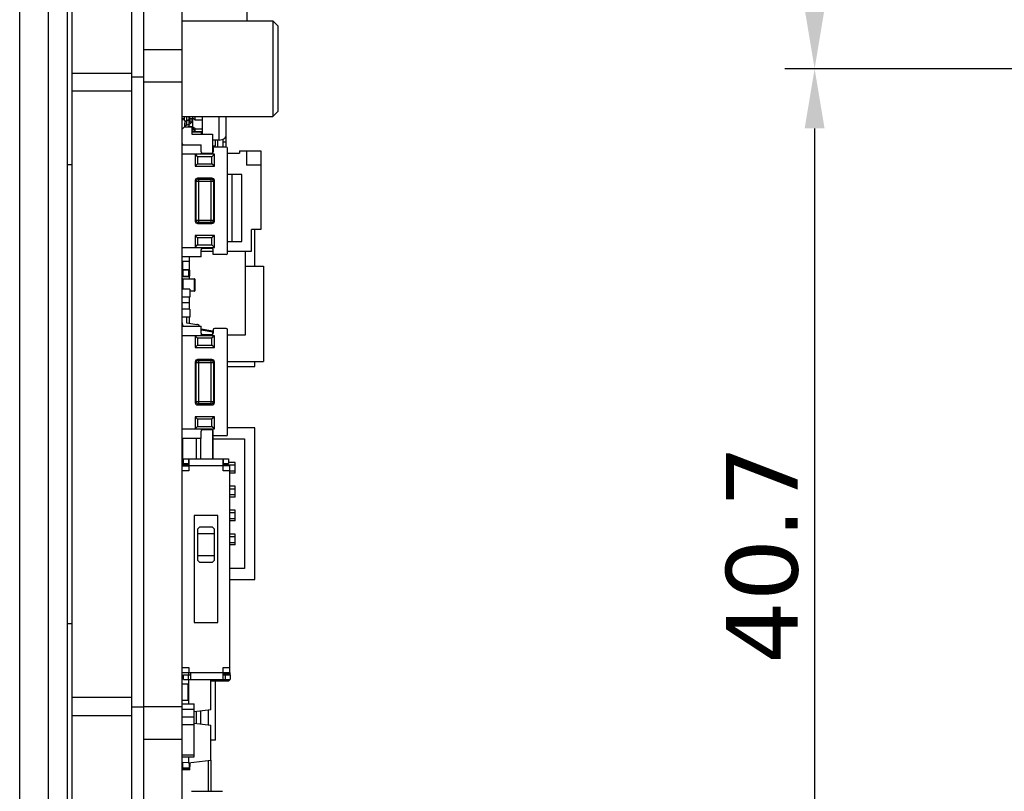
# Model space of a CAD drawing. Header units: millimetres. Extents: x 525 to 788, y 277 to 384.
# Tile 3 of 130: x 651 to 692, y 308 to 340. Entities that reach past the tile are written whole.
import ezdxf

# ---------------------------------------------------------------- set-up
doc = ezdxf.new("R2010")
doc.units = ezdxf.units.MM
doc.header["$LTSCALE"] = 5
doc.header["$PDMODE"] = 3
doc.header["$PDSIZE"] = 0.3125
doc.layers.get('0').update_dxf_attribs({"linetype": 'CONTINUOUS'})
doc.layers.get('Defpoints').update_dxf_attribs({"linetype": 'CONTINUOUS'})
doc.layers.add('dim', color=6, linetype='CONTINUOUS', lineweight=9)
doc.styles.add('Verdana', font='verdana.ttf', dxfattribs={"height": 3})
doc.dimstyles.new('aaaaaaaa 3.0', dxfattribs={"dimtxt": 3, "dimasz": 2.5, "dimexe": 1.25, "dimexo": 0.625, "dimtad": 1, "dimzin": 9, "dimdsep": 46, "dimtxsty": 'Verdana', "dimcen": 0, "dimazin": 0, "dimtfac": 1, "dimtofl": 0, "dimtmove": 0, "dimatfit": 3, "dimfxl": 1, "dimlwd": 25, "dimlwe": 25, "dimarcsym": 0})

# ---------------------------------------------------------------- blocks, each defined once
blk = doc.blocks.new('*D52')
at = {"layer": 'Defpoints', "color": 0}
for p in [(700.628, 338.061), (684.414, 297.363), (712.397, 297.363)]:
    blk.add_point(p, dxfattribs=at)
at = {"layer": 'dim', "color": 0, "lineweight": 25}
for p, q in [((700.003, 338.061), (683.164, 338.061)), ((684.414, 335.561), (684.414, 299.863)), ((711.772, 297.363), (683.164, 297.363))]:
    blk.add_line(p, q, dxfattribs=at)
at = {"layer": 'dim', "color": 0}
for points in [[(684.831, 335.561), (683.997, 335.561), (684.414, 338.061)], [(683.997, 299.863), (684.831, 299.863), (684.414, 297.363)]]:
    blk.add_solid(points, dxfattribs=at)
at = {"layer": 'dim', "color": 0, "insert": (682.228, 317.712), "char_height": 3, "attachment_point": 5, "rotation": 90, "style": 'Verdana'}
blk.add_mtext('40.7', dxfattribs=at)
blk = doc.blocks.new('*D56')
at = {"layer": 'Defpoints', "color": 0}
for p in [(722.184, 358.422), (684.414, 338.061), (700.897, 338.061)]:
    blk.add_point(p, dxfattribs=at)
at = {"layer": 'dim', "color": 0, "lineweight": 25}
for p, q in [((721.559, 358.422), (683.164, 358.422)), ((684.414, 355.922), (684.414, 340.561)), ((700.272, 338.061), (683.164, 338.061))]:
    blk.add_line(p, q, dxfattribs=at)
at = {"layer": 'dim', "color": 0}
for points in [[(684.831, 355.922), (683.997, 355.922), (684.414, 358.422)], [(683.997, 340.561), (684.831, 340.561), (684.414, 338.061)]]:
    blk.add_solid(points, dxfattribs=at)
at = {"layer": 'dim', "color": 0, "insert": (682.227, 348.241), "char_height": 3, "attachment_point": 5, "rotation": 90, "style": 'Verdana'}
blk.add_mtext('20.36', dxfattribs=at)

msp = doc.modelspace()

# ---------------------------------------------------------------- linework, layer by layer
at = {"linetype": 'Continuous'}
for p, q in [((652.335, 288.523), (652.335, 360.323)), ((653.135, 288.523), (653.135, 360.323)), ((653.335, 294.264), (653.335, 358.423)), ((655.835, 292.803), (655.835, 358.423)), ((656.335, 294.251), (656.335, 358.422)), ((657.935, 294.251), (657.935, 358.422)), ((651.135, 291.523), (651.135, 357.323)), ((660.66, 340.061), (660.66, 342.925)), ((657.935, 340.061), (661.735, 340.061)), ((661.735, 340.061), (661.735, 336.061)), ((661.935, 339.861), (661.735, 340.061)), ((661.935, 339.861), (661.935, 336.261)), ((656.335, 338.865), (657.935, 338.865)), ((653.335, 337.88), (655.835, 337.88)), ((655.835, 337.722), (656.335, 337.722)), ((656.335, 337.508), (657.935, 337.508)), ((655.835, 337.121), (653.335, 337.121)), ((657.935, 336.061), (661.735, 336.061)), ((658.035, 335.956), (657.935, 335.957)), ((658.035, 335.875), (658.035, 336.061)), ((658.035, 335.956), (658.037, 336.061)), ((658.135, 335.875), (658.135, 336.052)), ((658.135, 336.052), (658.485, 336.052)), ((658.235, 335.622), (658.235, 336.052)), ((658.265, 335.981), (658.235, 336.004)), ((658.265, 335.827), (658.265, 335.981)), ((658.265, 335.981), (658.355, 335.981)), ((658.385, 336.004), (658.355, 335.981)), ((658.355, 335.827), (658.355, 335.981)), ((658.385, 335.503), (658.385, 336.052)), ((658.385, 336), (658.485, 335.924)), ((658.485, 335.924), (658.485, 336.052)), ((658.785, 335.322), (658.785, 336.061)), ((659.485, 335.07), (659.485, 336.061)), ((659.785, 334.775), (659.785, 336.061)), ((661.935, 336.261), (661.735, 336.061)), ((657.935, 335.522), (658.035, 335.622)), ((658.035, 335.875), (658.135, 335.875)), ((658.035, 335.622), (658.335, 335.622)), ((658.042, 335.785), (658.039, 335.622)), ((658.042, 335.622), (658.042, 335.785)), ((658.117, 335.875), (658.117, 335.69)), ((658.117, 335.69), (658.235, 335.742)), ((658.135, 335.875), (658.235, 335.952)), ((658.235, 335.935), (658.181, 335.911)), ((658.232, 335.661), (658.181, 335.622)), ((658.235, 335.85), (658.265, 335.827)), ((658.265, 335.634), (658.235, 335.657)), ((658.355, 335.827), (658.265, 335.827)), ((658.265, 335.622), (658.265, 335.634)), ((658.265, 335.634), (658.355, 335.634)), ((658.335, 335.622), (658.335, 335.322)), ((658.355, 335.827), (658.385, 335.85)), ((658.385, 335.657), (658.355, 335.634)), ((658.355, 335.48), (658.355, 335.634)), ((658.485, 335.538), (658.385, 335.615)), ((658.385, 335.55), (658.469, 335.431)), ((658.485, 335.924), (658.785, 335.924)), ((658.335, 335.48), (658.355, 335.48)), ((658.335, 335.431), (658.74, 335.431)), ((658.77, 335.401), (658.335, 335.401)), ((658.335, 335.322), (659.21, 335.322)), ((658.355, 335.48), (658.385, 335.503)), ((658.485, 335.431), (658.485, 335.538)), ((658.485, 335.538), (658.785, 335.538)), ((658.74, 335.322), (658.74, 335.431)), ((658.77, 335.401), (658.77, 335.322)), ((659.21, 335.322), (659.21, 334.533)), ((659.785, 335.183), (659.743, 335.183)), ((657.981, 334.875), (657.935, 334.922)), ((657.935, 334.875), (658.735, 334.875)), ((657.95, 334.875), (657.95, 334.906)), ((658.735, 334.575), (658.735, 334.875)), ((659.485, 335.07), (659.21, 335.07)), ((659.21, 334.831), (659.335, 334.831)), ((659.235, 334.725), (659.235, 334.575)), ((659.785, 334.775), (659.285, 334.775)), ((659.335, 334.831), (659.335, 335.07)), ((659.435, 334.775), (659.435, 335.07)), ((659.635, 335.101), (659.635, 334.775)), ((659.66, 334.992), (659.635, 335.011)), ((659.66, 334.775), (659.66, 334.992)), ((659.66, 334.992), (659.76, 334.992)), ((659.785, 335.011), (659.76, 334.992)), ((659.76, 334.992), (659.76, 334.775)), ((659.835, 330.325), (659.835, 334.725)), ((659.285, 334.475), (657.935, 334.475)), ((658.485, 334.475), (658.485, 333.975)), ((658.485, 334.475), (658.585, 334.375)), ((658.585, 334.375), (658.585, 334.075)), ((659.185, 334.375), (658.585, 334.375)), ((658.735, 334.475), (658.735, 334.525)), ((658.735, 334.525), (659.185, 334.525)), ((659.285, 334.475), (659.185, 334.375)), ((659.185, 334.075), (659.185, 334.375)), ((659.285, 333.975), (659.285, 334.475)), ((659.835, 334.522), (660.335, 334.522)), ((660.335, 334.622), (660.335, 334.522)), ((660.335, 334.622), (661.235, 334.622)), ((660.635, 334.622), (660.635, 334.022)), ((661.235, 334.622), (661.235, 331.322)), ((653.335, 334.034), (653.135, 334.034)), ((658.485, 333.975), (658.585, 334.075)), ((658.485, 333.975), (659.285, 333.975)), ((658.585, 334.075), (659.185, 334.075)), ((659.285, 333.975), (659.185, 334.075)), ((661.235, 334.022), (660.635, 334.022)), ((660.435, 333.622), (659.835, 333.622)), ((660.035, 330.822), (660.035, 333.622)), ((660.435, 330.822), (660.435, 333.622)), ((658.485, 333.375), (658.485, 331.675)), ((658.485, 333.375), (658.523, 333.337)), ((658.523, 331.714), (658.523, 333.337)), ((659.246, 333.337), (658.523, 333.337)), ((659.185, 333.475), (658.585, 333.475)), ((658.623, 333.437), (658.585, 333.475)), ((658.623, 333.437), (658.623, 331.614)), ((658.623, 333.437), (659.146, 333.437)), ((659.185, 333.475), (659.146, 333.437)), ((659.146, 331.614), (659.146, 333.437)), ((659.246, 333.337), (659.285, 333.375)), ((659.246, 333.337), (659.246, 331.714)), ((659.285, 331.675), (659.285, 333.375)), ((658.523, 331.714), (658.485, 331.675)), ((658.523, 331.714), (659.246, 331.714)), ((658.585, 331.575), (658.623, 331.614)), ((658.585, 331.575), (659.185, 331.575)), ((659.146, 331.614), (658.623, 331.614)), ((659.146, 331.614), (659.185, 331.575)), ((659.285, 331.675), (659.246, 331.714)), ((658.485, 331.075), (658.485, 330.575)), ((659.285, 331.075), (658.485, 331.075)), ((658.485, 331.075), (658.585, 330.975)), ((659.285, 331.075), (659.185, 330.975)), ((659.285, 330.575), (659.285, 331.075)), ((660.835, 330.422), (660.835, 331.322)), ((661.235, 331.322), (660.835, 331.322)), ((660.985, 329.79), (660.985, 331.322)), ((658.485, 330.575), (658.585, 330.675)), ((658.585, 330.975), (658.585, 330.675)), ((659.185, 330.975), (658.585, 330.975)), ((658.585, 330.675), (659.185, 330.675)), ((659.185, 330.675), (659.185, 330.975)), ((659.285, 330.575), (659.185, 330.675)), ((659.835, 330.822), (660.435, 330.822)), ((657.935, 330.575), (659.285, 330.575)), ((658.735, 330.575), (658.735, 330.525)), ((659.185, 330.525), (658.735, 330.525)), ((658.735, 330.175), (658.735, 330.475)), ((658.735, 330.422), (659.235, 330.422)), ((659.235, 330.275), (659.235, 330.475)), ((659.785, 330.275), (659.235, 330.275)), ((659.835, 330.422), (660.835, 330.422)), ((660.585, 326.918), (660.585, 330.422)), ((658.735, 330.175), (657.935, 330.175)), ((658.235, 329.984), (657.935, 329.984)), ((657.951, 329.984), (657.951, 329.644)), ((658.235, 330.175), (658.235, 329.633)), ((660.585, 329.79), (661.335, 329.79)), ((661.335, 329.79), (661.335, 325.79)), ((658.239, 329.617), (657.935, 329.617)), ((657.935, 329.373), (658.239, 329.373)), ((657.965, 329.648), (657.965, 329.343)), ((657.965, 329.648), (658.209, 329.648)), ((658.209, 329.343), (658.209, 329.648)), ((658.239, 329.617), (658.239, 329.373)), ((658.239, 329.546), (658.242, 329.546)), ((658.239, 329.544), (658.242, 329.544)), ((658.239, 329.535), (658.242, 329.535)), ((658.242, 329.527), (658.239, 329.527)), ((658.239, 329.439), (658.242, 329.439)), ((658.242, 329.544), (658.242, 329.546)), ((658.242, 329.439), (658.242, 329.544)), ((657.95, 329.152), (657.935, 329.152)), ((657.95, 328.821), (657.95, 329.237)), ((658.47, 329.237), (657.95, 329.237)), ((658.209, 329.343), (657.965, 329.343)), ((657.97, 329.257), (657.97, 328.821)), ((657.97, 329.257), (658.45, 329.257)), ((658.235, 329.357), (658.235, 329.257)), ((658.45, 328.737), (658.45, 329.257)), ((658.47, 329.237), (658.47, 328.757)), ((657.95, 328.822), (657.935, 328.822)), ((657.95, 328.822), (657.935, 328.822)), ((658.26, 328.821), (657.935, 328.821)), ((658.26, 328.821), (658.26, 328.491)), ((658.26, 328.757), (658.47, 328.757)), ((658.45, 328.737), (658.26, 328.737)), ((658.27, 328.729), (658.26, 328.729)), ((658.27, 328.725), (658.26, 328.725)), ((658.27, 328.575), (658.26, 328.575)), ((658.27, 328.572), (658.26, 328.572)), ((658.27, 328.572), (658.27, 328.729)), ((658.26, 328.491), (657.935, 328.491)), ((658.235, 328.258), (657.935, 328.258)), ((658.235, 328.491), (658.235, 327.981)), ((658.26, 327.981), (657.935, 327.981)), ((658.26, 327.981), (658.26, 327.651)), ((658.27, 327.89), (658.26, 327.89)), ((658.27, 327.886), (658.26, 327.886)), ((658.27, 327.736), (658.26, 327.736)), ((658.27, 327.732), (658.26, 327.732)), ((658.27, 327.732), (658.27, 327.89)), ((658.26, 327.651), (657.935, 327.651)), ((658.115, 327.651), (658.115, 327.427)), ((658.132, 327.407), (658.545, 327.349)), ((658.235, 327.395), (658.213, 327.395)), ((658.235, 327.651), (658.235, 327.392)), ((657.935, 327.275), (658.735, 327.275)), ((658.735, 326.975), (658.735, 327.275)), ((659.218, 327.061), (658.735, 327.147)), ((658.735, 327.127), (659.218, 327.042)), ((658.735, 326.875), (658.735, 326.925)), ((658.735, 326.925), (659.185, 326.925)), ((659.218, 326.939), (659.218, 327.042)), ((659.235, 327.042), (659.218, 327.042)), ((659.235, 327.125), (659.235, 326.975)), ((659.785, 327.175), (659.285, 327.175)), ((659.835, 322.725), (659.835, 327.125)), ((659.835, 326.918), (660.585, 326.918)), ((659.285, 326.875), (657.935, 326.875)), ((658.485, 326.875), (658.485, 326.375)), ((658.485, 326.875), (658.585, 326.775)), ((658.485, 326.375), (658.585, 326.475)), ((658.585, 326.775), (658.585, 326.475)), ((659.185, 326.775), (658.585, 326.775)), ((658.585, 326.475), (659.185, 326.475)), ((659.285, 326.875), (659.185, 326.775)), ((659.185, 326.475), (659.185, 326.775)), ((659.285, 326.375), (659.185, 326.475)), ((659.285, 326.375), (659.285, 326.875)), ((658.485, 326.375), (659.285, 326.375)), ((658.485, 325.775), (658.485, 324.075)), ((658.485, 325.775), (658.523, 325.737)), ((658.523, 324.114), (658.523, 325.737)), ((659.246, 325.737), (658.523, 325.737)), ((659.185, 325.875), (658.585, 325.875)), ((658.623, 325.837), (658.585, 325.875)), ((658.623, 325.837), (658.623, 324.014)), ((658.623, 325.837), (659.146, 325.837)), ((659.185, 325.875), (659.146, 325.837)), ((659.146, 324.014), (659.146, 325.837)), ((659.246, 325.737), (659.285, 325.775)), ((659.246, 325.737), (659.246, 324.114)), ((659.285, 324.075), (659.285, 325.775)), ((659.835, 325.79), (661.335, 325.79)), ((660.985, 325.586), (660.985, 325.79)), ((659.835, 325.586), (660.985, 325.586)), ((658.523, 324.114), (658.485, 324.075)), ((658.523, 324.114), (659.246, 324.114)), ((658.585, 323.975), (658.623, 324.014)), ((659.146, 324.014), (658.623, 324.014)), ((659.146, 324.014), (659.185, 323.975)), ((659.285, 324.075), (659.246, 324.114)), ((658.585, 323.975), (659.185, 323.975)), ((659.285, 323.475), (658.485, 323.475)), ((658.485, 323.475), (658.485, 322.975)), ((658.485, 323.475), (658.585, 323.375)), ((659.185, 323.375), (658.585, 323.375)), ((658.585, 323.375), (658.585, 323.075)), ((659.285, 323.475), (659.185, 323.375)), ((659.185, 323.075), (659.185, 323.375)), ((659.285, 322.975), (659.285, 323.475)), ((657.935, 322.975), (659.285, 322.975)), ((658.485, 322.975), (658.585, 323.075)), ((658.585, 323.075), (659.185, 323.075)), ((658.735, 322.975), (658.735, 322.925)), ((659.185, 322.925), (658.735, 322.925)), ((658.735, 322.575), (658.735, 322.875)), ((659.285, 322.975), (659.185, 323.075)), ((659.218, 321.72), (659.218, 322.912)), ((659.235, 321.72), (659.235, 322.875)), ((660.985, 323.016), (659.835, 323.016)), ((660.985, 316.666), (660.985, 323.016)), ((658.735, 322.575), (657.935, 322.575)), ((657.951, 322.575), (657.951, 321.497)), ((658.52, 322.575), (658.52, 321.72)), ((658.7, 322.575), (658.7, 321.72)), ((659.785, 322.675), (659.235, 322.675)), ((659.235, 322.553), (660.544, 322.553)), ((660.544, 322.553), (660.544, 317.129)), ((657.998, 321.72), (659.872, 321.72)), ((657.998, 321.52), (657.998, 321.72)), ((658.198, 321.72), (658.198, 321.52)), ((658.216, 321.72), (658.216, 321.212)), ((659.654, 321.212), (659.654, 321.72)), ((659.672, 321.52), (659.672, 321.72)), ((659.872, 321.72), (659.872, 321.52)), ((660.16, 321.566), (659.872, 321.566)), ((660.16, 321.116), (660.16, 321.566)), ((659.935, 321.42), (657.935, 321.42)), ((658.216, 321.212), (657.935, 321.212)), ((658.216, 321.45), (657.951, 321.497)), ((657.951, 321.477), (658.216, 321.43)), ((657.955, 321.425), (657.955, 321.476)), ((657.955, 321.425), (658.216, 321.425)), ((657.965, 321.425), (657.965, 321.42)), ((657.998, 321.52), (658.216, 321.52)), ((658.209, 321.42), (658.209, 321.425)), ((659.654, 321.52), (659.872, 321.52)), ((659.654, 321.466), (660.16, 321.466)), ((659.935, 321.212), (659.654, 321.212)), ((659.935, 312.771), (659.935, 321.42)), ((659.935, 321.216), (660.16, 321.216)), ((660.16, 321.116), (659.935, 321.116)), ((660.16, 320.566), (659.935, 320.566)), ((659.935, 320.466), (660.16, 320.466)), ((660.16, 320.116), (660.16, 320.566)), ((659.935, 320.216), (660.16, 320.216)), ((660.16, 320.116), (659.935, 320.116)), ((660.16, 319.566), (659.935, 319.566)), ((659.935, 319.466), (660.16, 319.466)), ((660.16, 319.116), (660.16, 319.566)), ((659.435, 319.336), (658.435, 319.336)), ((658.435, 319.336), (658.435, 314.855)), ((659.435, 314.855), (659.435, 319.336)), ((659.935, 319.216), (660.16, 319.216)), ((660.16, 319.116), (659.935, 319.116)), ((658.68, 318.87), (658.58, 318.77)), ((658.58, 318.77), (658.58, 317.47)), ((658.68, 318.87), (659.189, 318.87)), ((659.289, 318.77), (659.189, 318.87)), ((659.289, 317.47), (659.289, 318.77)), ((659.289, 318.57), (658.58, 318.57)), ((660.16, 318.566), (659.935, 318.566)), ((659.935, 318.466), (660.16, 318.466)), ((660.16, 318.116), (660.16, 318.566)), ((659.935, 318.216), (660.16, 318.216)), ((660.16, 318.116), (659.935, 318.116)), ((658.58, 317.67), (659.289, 317.67)), ((658.58, 317.47), (658.68, 317.37)), ((659.189, 317.37), (659.289, 317.47)), ((659.189, 317.37), (658.68, 317.37)), ((660.544, 317.129), (659.935, 317.129)), ((659.935, 316.666), (660.985, 316.666)), ((653.135, 314.812), (653.335, 314.812)), ((658.435, 314.855), (659.435, 314.855)), ((657.935, 312.979), (658.216, 312.979)), ((658.216, 312.979), (658.216, 312.771)), ((659.654, 312.979), (659.935, 312.979)), ((659.654, 312.471), (659.654, 312.979)), ((657.935, 312.771), (659.935, 312.771)), ((657.99, 312.671), (658.283, 312.671)), ((657.99, 312.471), (657.99, 312.671)), ((657.99, 312.471), (659.947, 312.471)), ((658.19, 312.671), (658.19, 312.471)), ((658.195, 312.771), (658.195, 312.671)), ((658.195, 312.471), (658.195, 311.457)), ((658.283, 312.771), (658.283, 312.471)), ((659.135, 311.206), (659.135, 312.471)), ((659.654, 312.723), (659.935, 312.723)), ((659.654, 312.671), (659.947, 312.671)), ((659.747, 312.471), (659.747, 312.671)), ((659.885, 312.671), (659.885, 312.771)), ((659.885, 312.471), (659.885, 312.423)), ((659.935, 312.771), (659.935, 312.671)), ((659.947, 312.671), (659.947, 312.471)), ((657.935, 312.29), (658.185, 312.29)), ((658.185, 311.59), (658.185, 312.29)), ((659.135, 312.423), (659.885, 312.423)), ((659.335, 309.933), (659.335, 312.423)), ((659.898, 312.425), (659.885, 312.423)), ((659.885, 312.423), (659.896, 312.424)), ((653.335, 311.725), (655.835, 311.725)), ((655.835, 311.331), (656.335, 311.331)), ((656.335, 311.334), (657.935, 311.334)), ((658.185, 311.59), (657.935, 311.59)), ((657.935, 311.457), (658.435, 311.457)), ((657.935, 311.224), (658.435, 311.224)), ((658.435, 309.23), (658.435, 311.457)), ((653.335, 310.966), (655.835, 310.966)), ((657.935, 310.907), (658.435, 310.907)), ((659.135, 311.206), (658.435, 311.12)), ((658.52, 311.13), (658.52, 310.635)), ((658.7, 311.152), (658.7, 310.613)), ((659.035, 310.572), (659.035, 311.194)), ((657.935, 310.59), (658.435, 310.59)), ((658.435, 310.646), (659.135, 310.56)), ((659.135, 309.091), (659.135, 310.56)), ((656.335, 309.977), (657.935, 309.977)), ((659.335, 309.933), (659.135, 309.933)), ((657.935, 309.321), (658.435, 309.321)), ((657.935, 309.23), (658.435, 309.23)), ((658.195, 309.23), (658.195, 308.976)), ((658.193, 308.975), (657.935, 308.989)), ((657.96, 308.835), (657.935, 308.835)), ((657.96, 308.76), (657.96, 308.988)), ((658.235, 308.76), (657.96, 308.76)), ((658.193, 308.975), (659.135, 309.091)), ((658.235, 308.981), (658.235, 308.76)), ((658.26, 308.835), (658.235, 308.835)), ((658.235, 308.785), (658.26, 308.785)), ((658.26, 308.692), (658.26, 308.984)), ((658.27, 308.947), (658.26, 308.947)), ((658.27, 308.943), (658.26, 308.943)), ((658.27, 308.91), (658.26, 308.91)), ((658.27, 308.887), (658.26, 308.887)), ((658.27, 308.874), (658.26, 308.874)), ((658.27, 308.841), (658.26, 308.841)), ((658.27, 308.83), (658.26, 308.83)), ((658.27, 308.828), (658.26, 308.828)), ((658.27, 308.828), (658.27, 308.985)), ((659.035, 307.787), (659.035, 309.079)), ((659.135, 309.091), (659.135, 307.787)), ((658.26, 308.735), (657.935, 308.735)), ((658.26, 308.705), (657.935, 308.705)), ((658.26, 308.692), (657.935, 308.692)), ((658.26, 308.692), (657.935, 308.692)), ((657.96, 308.735), (657.96, 308.73)), ((658.235, 308.73), (657.96, 308.73)), ((658.235, 308.735), (658.235, 308.73)), ((658.324, 307.787), (659.624, 307.787))]:
    msp.add_line(p, q, dxfattribs=at)
for centre, radius, start, end in [((658.139, 335.588), 0.0974, 153.8221, 159.5564), ((658.161, 335.765), 0.124, 131.9947, 137.8959), ((658.74, 335.401), 0.03, 0, 90), ((659.285, 334.725), 0.05, 90, 180), ((659.785, 334.725), 0.05, 0, 90), ((658.785, 334.575), 0.05, 180, 270), ((659.185, 334.575), 0.05, 270, 0), ((658.585, 333.375), 0.0999, 89.9825, 180.0175), ((658.623, 333.337), 0.1, 90.0833, 179.9162), ((659.146, 333.337), 0.1, 0.0837, 89.9162), ((659.185, 333.375), 0.0999, 359.9831, 90.0169), ((658.585, 331.675), 0.0999, 179.9812, 270.0188), ((658.623, 331.714), 0.1, 180.0822, 269.9173), ((659.146, 331.714), 0.1, 270.0826, 359.9173), ((659.185, 331.675), 0.0999, 269.9819, 0.0181), ((658.785, 330.475), 0.05, 90, 180), ((659.185, 330.475), 0.05, 0, 90), ((659.785, 330.325), 0.05, 270, 0), ((658.209, 329.617), 0.0305, 0, 90), ((658.209, 329.373), 0.0305, 270, 0), ((657.97, 329.237), 0.02, 90, 180), ((658.45, 329.237), 0.02, 0, 90), ((658.115, 328.792), 0.18, 170.551, 170.8783), ((658.45, 328.757), 0.02, 270, 0), ((658.115, 327.409), 0.18, 180, 228.1833), ((658.135, 327.427), 0.02, 180, 262), ((658.52, 327.171), 0.18, 35.6498, 82), ((658.785, 326.975), 0.05, 180, 270), ((659.185, 326.975), 0.05, 270, 0), ((659.215, 327.042), 0.02, 360, 80), ((659.285, 327.125), 0.05, 90, 180), ((659.785, 327.125), 0.05, 0, 90), ((658.585, 325.775), 0.0999, 89.9825, 180.0175), ((658.623, 325.737), 0.1, 90.0833, 179.9162), ((659.146, 325.737), 0.1, 0.0837, 89.9162), ((659.185, 325.775), 0.0999, 359.9831, 90.0169), ((658.585, 324.075), 0.0999, 179.9812, 270.0188), ((658.623, 324.114), 0.1, 180.0822, 269.9173), ((659.146, 324.114), 0.1, 270.0826, 359.9173), ((659.185, 324.075), 0.0999, 269.9819, 0.0181), ((658.785, 322.875), 0.05, 90, 180), ((659.185, 322.875), 0.05, 0, 90), ((659.785, 322.725), 0.05, 270, 0), ((659.885, 312.473), 0.05, 285.7342, 360)]:
    msp.add_arc(centre, radius, start, end, dxfattribs=at)
for points, knots in [([(657.935, 335.901), (657.939, 335.906), (657.957, 335.928), (657.979, 335.946), (657.997, 335.958)], [0, 0, 0, 0, 0.242183, 1, 1, 1, 1]), ([(658.069, 335.849), (658.061, 335.84), (658.048, 335.82), (658.043, 335.797), (658.042, 335.785)], [0, 0, 0, 0, 0.513839, 1, 1, 1, 1]), ([(658.052, 335.631), (658.058, 335.644), (658.077, 335.668), (658.103, 335.684), (658.117, 335.69)], [0, 0, 0, 0, 0.477467, 1, 1, 1, 1]), ([(658.105, 335.876), (658.102, 335.875), (658.093, 335.87), (658.084, 335.863), (658.078, 335.858)], [0, 0, 0, 0, 0.25563, 1, 1, 1, 1]), ([(658.235, 335.742), (658.241, 335.745), (658.266, 335.757), (658.29, 335.773), (658.306, 335.786)], [0, 0, 0, 0, 0.256649, 1, 1, 1, 1]), ([(658.306, 335.786), (658.31, 335.789), (658.324, 335.801), (658.336, 335.815), (658.344, 335.826)], [0, 0, 0, 0, 0.255755, 1, 1, 1, 1]), ([(659.485, 335.07), (659.523, 335.07), (659.599, 335.081), (659.698, 335.13), (659.767, 335.205), (659.785, 335.269), (659.785, 335.3)], [0, 0, 0, 0, 0.279647, 0.542902, 0.781139, 1, 1, 1, 1]), ([(659.218, 327.042), (659.219, 327.044), (659.219, 327.049), (659.22, 327.055), (659.219, 327.059), (659.219, 327.061), (659.218, 327.061), (659.218, 327.061)], [0, 0, 0, 0, 0.371036, 0.685288, 0.899931, 0.962686, 1, 1, 1, 1]), ([(657.951, 321.497), (657.951, 321.494), (657.95, 321.49), (657.95, 321.484), (657.95, 321.48), (657.95, 321.478), (657.951, 321.477), (657.951, 321.477)], [0, 0, 0, 0, 0.371037, 0.685288, 0.899931, 0.962686, 1, 1, 1, 1]), ([(659.885, 312.683), (659.891, 312.683), (659.903, 312.684), (659.918, 312.687), (659.93, 312.692), (659.935, 312.698), (659.935, 312.7)], [0, 0, 0, 0, 0.329157, 0.64025, 0.867419, 1, 1, 1, 1])]:
    msp.add_open_spline(points, degree=3, knots=knots, dxfattribs=at)

# ---------------------------------------------------------------- dimensions: what is measured, and where the dimension line sits
at = {"layer": 'dim'}
dim = msp.add_linear_dim(base=(684.414, 338.061), p1=(722.184, 358.422), p2=(700.897, 338.061), angle=90, dimstyle='aaaaaaaa 3.0', dxfattribs=at)
dim.commit()
dim.dimension.update_dxf_attribs({"geometry": '*D56', "text_midpoint": (682.227, 348.241)})
dim = msp.add_linear_dim(base=(684.414, 297.363), p1=(700.628, 338.061), p2=(712.397, 297.363), angle=90, dimstyle='aaaaaaaa 3.0', dxfattribs=at)
dim.commit()
dim.dimension.update_dxf_attribs({"geometry": '*D52', "text_midpoint": (684.414, 317.712), "dimtype": 160})

doc.saveas('drawing.dxf')
